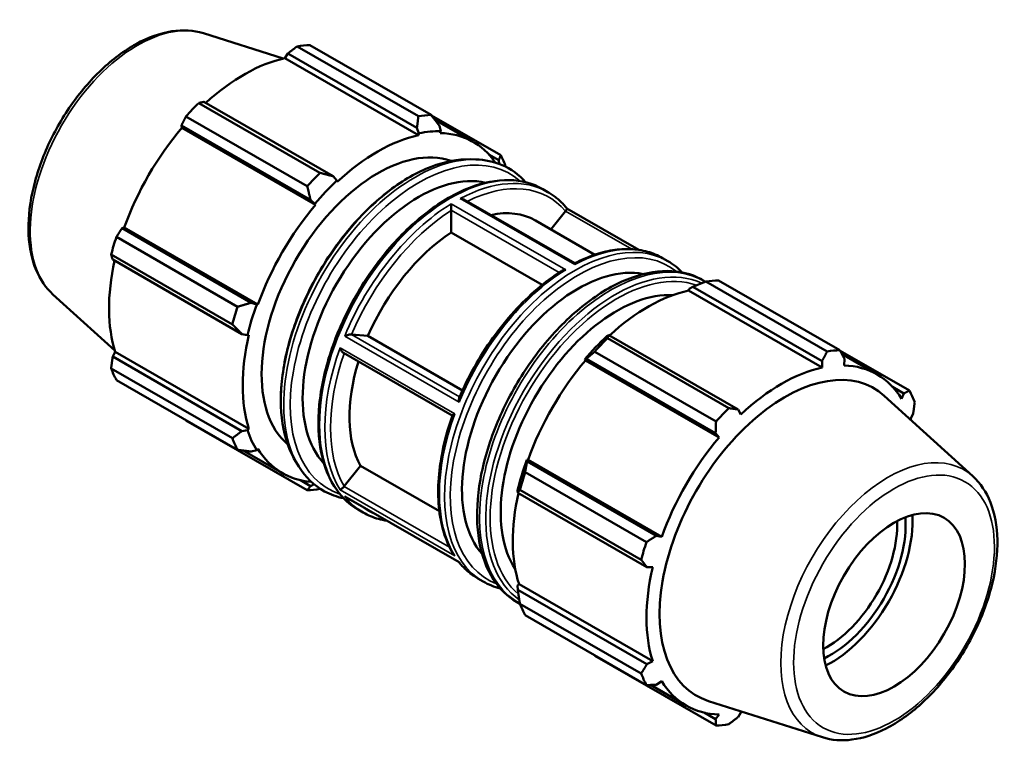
# Model space of a CAD drawing. Header units: millimetres. Extents: x -229 to 1180, y -29 to 833.
# Tile 6 of 6: x 984 to 1180, y 687 to 833. Entities that reach past the tile are written whole.
import ezdxf

# ---------------------------------------------------------------- set-up
doc = ezdxf.new("R2010")
doc.units = ezdxf.units.MM
doc.layers.add('Visible (ANSI)', color=7, linetype='Continuous', lineweight=50)
doc.layers.add('Visible Narrow (ANSI)', color=7, linetype='Continuous', lineweight=35)

msp = doc.modelspace()

# ---------------------------------------------------------------- linework, layer by layer
at = {"layer": 'Visible (ANSI)'}
for p, q in [((1020.232, 830.314), (1036.117, 825.26)), ((1063.122, 813.78), (1038.933, 827.709)), ((1041.464, 827.955), (1065.653, 814.026)), ((1036.486, 825.341), (1037.064, 826.269)), ((1063.152, 809.985), (1036.486, 825.341)), ((1037.064, 826.269), (1062.834, 811.429)), ((1019.3, 816.403), (1043.488, 802.474)), ((1046.095, 801.79), (1020.325, 816.63)), ((1040.957, 799.805), (1016.769, 813.734)), ((1079.535, 805.969), (1065.739, 813.914)), ((1066.415, 813.039), (1074.073, 808.629)), ((1015.843, 811.902), (1041.613, 797.062)), ((1015.928, 811.424), (1015.843, 811.902)), ((1042.595, 796.068), (1015.928, 811.424)), ((1062.834, 811.429), (1063.239, 810.355)), ((1067.628, 810.781), (1067.316, 811.863)), ((1063.239, 810.355), (1063.152, 809.985)), ((1067.494, 810.406), (1067.628, 810.781)), ((1077.182, 806.129), (1079.152, 804.995)), ((1073.505, 805.168), (1074.545, 805.14)), ((1079.152, 804.995), (1079.202, 804.266)), ((1046.85, 800.917), (1046.095, 801.79)), ((1046.937, 800.647), (1046.85, 800.917)), ((1087.924, 799.233), (1088.965, 798.634)), ((1041.613, 797.062), (1042.461, 796.288)), ((1042.461, 796.288), (1042.595, 796.068)), ((1094.301, 784.417), (1072.215, 797.135)), ((1107.104, 787.1), (1092.734, 795.375)), ((1069.666, 790.58), (1069.666, 794.962)), ((1089.557, 791.196), (1092.462, 794.808)), ((1004.008, 791.402), (1004.462, 791.564)), ((1031.129, 776.208), (1004.462, 791.564)), ((1086.461, 792.979), (1098.333, 786.142)), ((1002.886, 789.688), (1027.075, 775.759)), ((1029.778, 776.562), (1004.008, 791.402)), ((1087.824, 780.124), (1069.666, 790.58)), ((1026.026, 772.229), (1001.838, 786.158)), ((1002.151, 785.151), (1027.921, 770.311)), ((1111.814, 785.476), (1112.855, 784.876)), ((1117.101, 779.338), (1117.855, 779.744)), ((1117.855, 779.744), (1143.625, 764.904)), ((1144.65, 766.831), (1120.462, 780.76)), ((1122.993, 781.005), (1147.181, 767.076)), ((990.236, 778.226), (1002.581, 767.023)), ((1117.013, 778.969), (1117.101, 779.338)), ((1117.013, 778.969), (1143.68, 763.612)), ((1030.872, 776.215), (1029.778, 776.562)), ((1031.129, 776.208), (1030.872, 776.215)), ((1027.921, 770.311), (1029.054, 770.094)), ((1029.054, 770.094), (1029.33, 770.152)), ((1049.77, 770.223), (1053.052, 769.922)), ((1053.052, 769.922), (1071.917, 759.059)), ((1101.116, 770.105), (1100.711, 769.9)), ((1126.887, 755.265), (1101.116, 770.105)), ((1100.829, 769.454), (1125.017, 755.525)), ((1002.151, 765.798), (1002.664, 766.761)), ((1029.33, 751.404), (1002.664, 766.761)), ((1069.887, 754.024), (1048.155, 766.538)), ((1122.486, 752.855), (1098.298, 766.784)), ((1161.064, 759.02), (1147.229, 766.987)), ((1147.604, 766.285), (1154.6, 762.256)), ((1027.921, 750.958), (1002.151, 765.798)), ((1096.322, 765.271), (1096.634, 765.378)), ((1096.456, 765.051), (1096.322, 765.271)), ((1096.456, 765.051), (1123.123, 749.695)), ((1096.634, 765.378), (1122.404, 750.538)), ((1143.625, 764.904), (1143.68, 763.612)), ((1148.022, 764.033), (1148.107, 765.339)), ((1001.838, 763.458), (1026.026, 749.529)), ((1027.075, 747.207), (1002.886, 761.136)), ((1157.71, 759.756), (1159.943, 758.47)), ((1159.943, 758.47), (1159.488, 757.379)), ((1173.714, 741.93), (1156.022, 757.985)), ((1127.465, 754.275), (1126.887, 755.265)), ((1161.286, 753.395), (1161.799, 754.357)), ((1016.769, 753.079), (1040.957, 739.15)), ((1029.054, 751.144), (1027.921, 750.958)), ((1029.33, 751.404), (1029.054, 751.144)), ((1122.404, 750.538), (1123.123, 749.695)), ((1028.179, 747.056), (1036.016, 742.543)), ((1029.778, 746.845), (1030.872, 747.117)), ((1030.872, 747.117), (1031.129, 747.42)), ((1038.725, 744.771), (1039.271, 743.886)), ((1084.799, 744.878), (1084.733, 745.198)), ((1084.733, 745.198), (1084.99, 745.191)), ((1110.569, 730.038), (1084.799, 744.878)), ((1084.99, 745.191), (1111.657, 729.835)), ((1048.32, 739.922), (1051.603, 744.004)), ((1051.603, 744.004), (1067.299, 734.965)), ((1084.415, 742.739), (1108.603, 728.81)), ((1041.613, 739.977), (1039.588, 741.143)), ((1042.328, 740.327), (1041.613, 739.977)), ((1082.915, 739.077), (1082.942, 738.626)), ((1082.942, 738.626), (1108.712, 723.786)), ((1107.555, 725.28), (1083.366, 739.209)), ((1071.222, 724.777), (1048.627, 737.789)), ((1051.096, 735.279), (1052.136, 734.68)), ((1111.657, 729.835), (1110.569, 730.038)), ((1108.712, 723.786), (1109.858, 723.779)), ((1074.986, 721.522), (1076.026, 720.923)), ((1082.915, 720.128), (1083.192, 720.388)), ((1082.942, 719.274), (1082.915, 720.128)), ((1108.712, 704.434), (1082.942, 719.274)), ((1083.192, 720.388), (1109.858, 705.032)), ((1083.366, 716.509), (1107.555, 702.58)), ((1108.603, 700.257), (1084.415, 714.186)), ((1098.298, 706.13), (1122.486, 692.201)), ((1109.858, 705.032), (1108.712, 704.434)), ((1109.404, 700.282), (1116.544, 696.17)), ((1110.569, 700.321), (1111.657, 701.047)), ((1143.718, 689.841), (1120.952, 697.084)), ((1122.404, 693.452), (1120.115, 694.77)), ((1123.123, 694.393), (1122.404, 693.452)), ((1126.887, 693.887), (1127.465, 694.814))]:
    msp.add_line(p, q, dxfattribs=at)
for centre, major_axis, start_param, end_param in [((1029.117, 790.517), (20.46, 35.53), 0.3435016, 0.4380292), ((1028.378, 790.942), (19.028, 33.043), 0.4780318, 1.0719493), ((1029.117, 790.517), (-20.46, -35.53), 4.2704924, 4.36502), ((1053.305, 776.588), (20.46, 35.53), 0.3435016, 0.4380292), ((1028.378, 790.942), (19.028, 33.043), 1.26343, 1.8742952), ((1055.044, 775.586), (-19.028, -33.043), 3.6196245, 4.2304897), ((1055.044, 775.586), (19.233, 33.398), 0.3034989, 0.4780318), ((1055.044, 775.586), (19.028, 33.043), 6.0140849, 6.5866842), ((1055.044, 775.586), (16.368, 28.424), 0.1035634, 3.0380293), ((1053.305, 776.588), (20.46, 35.53), 5.8419644, 5.9358163), ((1063.227, 770.874), (16.368, 28.424), 0.1721345, 2.9694582), ((1053.305, 776.588), (-20.46, -35.53), 4.2704924, 4.36502), ((1055.044, 775.586), (19.233, 33.398), 1.0888971, 1.26343), ((1055.044, 775.586), (-19.028, -33.043), 4.4050227, 5.0158879), ((1071.116, 766.331), (15.345, 26.647), 0, 0.4822761), ((1029.117, 790.517), (-20.46, -35.53), 5.0558906, 5.1504181), ((1071.116, 766.331), (-15.345, -26.647), 3.9917733, 4.9055385), ((1028.378, 790.942), (19.028, 33.043), 2.0656152, 2.6596934), ((1095.006, 752.574), (16.368, 28.424), 0.1904699, 2.9511228), ((1110.645, 743.568), (20.46, 35.53), 0.3435016, 0.4380292), ((1102.725, 748.129), (16.368, 28.424), 0.2828064, 2.8587863), ((1108.906, 744.569), (19.028, 33.043), 0.4780318, 1.0719493), ((1053.305, 776.588), (-20.46, -35.53), 5.0558906, 5.1504181), ((1055.044, 775.586), (19.233, 33.398), 1.8742952, 2.0488282), ((1055.044, 775.586), (-19.028, -33.043), 5.1904208, 5.8012861), ((1108.906, 744.569), (-19.233, -33.398), 4.2304897, 4.4050227), ((1110.645, 743.568), (20.46, 35.53), 1.1288997, 1.2234273), ((1134.834, 729.639), (20.46, 35.53), 0.3435016, 0.4380292), ((1071.116, 766.331), (-15.345, -26.647), 5.0879311, 5.9527361), ((1108.906, 744.569), (19.028, 33.043), 1.26343, 1.8742952), ((1135.572, 729.213), (19.028, 33.043), 5.975819, 6.5866842), ((1029.117, 790.517), (-20.46, -35.53), 5.8412887, 5.9358163), ((1136.271, 728.811), (17.674, 30.691), 6.1579352, 9.5500281), ((1135.572, 729.213), (-19.028, -33.043), 3.6196245, 4.2304897), ((1134.834, 729.639), (20.46, 35.53), 5.8412887, 5.9358163), ((1134.834, 729.639), (-20.46, -35.53), 4.2704924, 4.36502), ((1135.572, 729.213), (19.028, 33.043), 5.7908698, 5.8012861), ((1055.044, 775.586), (-19.233, -33.398), 5.8012861, 5.975819), ((1053.305, 776.588), (-20.46, -35.53), 5.8412887, 5.9358163), ((1135.572, 729.213), (-19.028, -33.043), 4.4050227, 5.0158879), ((1055.044, 775.586), (-19.028, -33.043), 5.975819, 6.5522857), ((1108.906, 744.569), (-19.233, -33.398), 5.0158879, 5.1904208), ((1110.645, 743.568), (20.46, 35.53), 1.9142979, 2.0088255), ((1053.305, 776.588), (-20.46, -35.53), 0.3435016, 0.4380292), ((1108.906, 744.569), (19.028, 33.043), 2.0656152, 2.6596934), ((1144.472, 724.088), (-9.981, -17.332), 0.7403862, 2.4012064), ((1145.32, 723.6), (10.579, 18.372), 3.8394145, 5.5853635), ((1145.32, 723.6), (11.557, 20.069), 3.8655936, 5.5591844), ((1134.834, 729.639), (-20.46, -35.53), 5.0558906, 5.1504181), ((1135.572, 729.213), (-19.028, -33.043), 5.1904208, 5.8012861), ((1110.645, 743.568), (-20.46, -35.53), 5.8412887, 5.9358163), ((1134.834, 729.639), (-20.46, -35.53), 5.8412887, 5.9358163), ((1135.572, 729.213), (-19.028, -33.043), 5.975819, 6.5866842), ((1135.572, 729.213), (19.028, 33.043), 3.6196245, 3.6339082), ((1134.834, 729.639), (-20.46, -35.53), 0.3435016, 0.4380292)]:
    msp.add_ellipse(centre, major_axis=major_axis, ratio=0.5780931, start_param=start_param, end_param=end_param, dxfattribs=at)
msp.add_ellipse((1157.989, 716.304), major_axis=(-9.981, -17.332), ratio=0.5780931, dxfattribs=at)
for points, knots in [([(990.236, 778.226), (988.813, 779.517), (987.687, 781.174), (986.009, 785.158), (985.515, 787.537), (985.248, 792.774), (985.509, 795.653), (986.764, 801.548), (987.757, 804.563), (990.361, 810.427), (991.968, 813.275), (995.64, 818.539), (997.705, 820.954), (1002.109, 825.119), (1004.449, 826.866), (1009.204, 829.49), (1011.62, 830.367), (1016.154, 831.055), (1018.286, 830.933), (1020.232, 830.314)], [4.0503072, 4.0503072, 4.0503072, 4.0503072, 4.3389, 4.3389, 4.6551877, 4.6551877, 4.985803, 4.985803, 5.3162074, 5.3162074, 5.6449907, 5.6449907, 5.9736931, 5.9736931, 6.3039051, 6.3039051, 6.6348368, 6.6348368, 6.9413997, 6.9413997, 6.9413997, 6.9413997]), ([(1073.505, 805.168), (1071.024, 805.235), (1068.368, 804.727), (1062.894, 802.63), (1060.073, 801.014), (1054.586, 796.845), (1051.921, 794.29), (1047.02, 788.508), (1044.784, 785.283), (1040.959, 778.487), (1039.371, 774.917), (1036.999, 767.783), (1036.218, 764.22), (1035.548, 757.451), (1035.662, 754.246), (1036.724, 748.891), (1037.562, 746.656), (1038.725, 744.771)], [5.8026476, 5.8026476, 5.8026476, 5.8026476, 6.1180264, 6.1180264, 6.4409772, 6.4409772, 6.7645804, 6.7645804, 7.0875635, 7.0875635, 7.4103009, 7.4103009, 7.7333393, 7.7333393, 8.0569926, 8.0569926, 8.3383868, 8.3383868, 8.3383868, 8.3383868]), ([(1084.51, 800.6), (1083.187, 802.098), (1081.595, 803.259), (1078.189, 804.717), (1076.416, 805.09), (1074.545, 805.14)], [5.3075156, 5.3075156, 5.3075156, 5.3075156, 5.56805789, 5.56805789, 5.80264759, 5.80264759, 5.80264759, 5.80264759]), ([(1087.924, 799.233), (1085.951, 800.369), (1083.677, 800.973), (1078.727, 801.077), (1076.044, 800.55), (1070.517, 798.405), (1067.671, 796.762), (1062.139, 792.531), (1059.455, 789.942), (1054.521, 784.092), (1052.272, 780.831), (1048.429, 773.966), (1046.836, 770.362), (1044.464, 763.164), (1043.686, 759.572), (1043.034, 752.752), (1043.16, 749.526), (1044.327, 743.773), (1045.366, 741.243), (1047.998, 737.559), (1049.439, 736.233), (1051.096, 735.279)], [5.4997209, 5.4997209, 5.4997209, 5.4997209, 5.8066149, 5.8066149, 6.1221877, 6.1221877, 6.4451502, 6.4451502, 6.7687143, 6.7687143, 7.0916642, 7.0916642, 7.4143774, 7.4143774, 7.7373953, 7.7373953, 8.0610214, 8.0610214, 8.383549, 8.383549, 8.6413135, 8.6413135, 8.6413135, 8.6413135]), ([(1071.454, 797.327), (1071.455, 797.327), (1071.457, 797.326), (1071.57, 797.324), (1071.682, 797.312), (1071.902, 797.267), (1072.01, 797.234), (1072.147, 797.172), (1072.182, 797.154), (1072.215, 797.135)], [-0.149117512, -0.149117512, -0.149117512, -0.149117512, -0.148672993, -0.148672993, -0.115365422, -0.115365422, -0.081367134, -0.081367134, -0.06913241, -0.06913241, -0.06913241, -0.06913241]), ([(1092.738, 795.37), (1092.523, 795.638), (1092.301, 795.896), (1091.841, 796.393), (1091.604, 796.632), (1091.114, 797.089), (1090.862, 797.307), (1090.343, 797.723), (1090.077, 797.92), (1089.531, 798.293), (1089.251, 798.469), (1088.965, 798.634)], [5.27714425, 5.27714425, 5.27714425, 5.27714425, 5.32165957, 5.32165957, 5.36617489, 5.36617489, 5.41069021, 5.41069021, 5.45520553, 5.45520553, 5.49972085, 5.49972085, 5.49972085, 5.49972085]), ([(1069.666, 794.992), (1069.663, 795.059), (1069.661, 795.133), (1069.656, 795.293), (1069.654, 795.376), (1069.65, 795.567), (1069.649, 795.672), (1069.647, 795.873), (1069.646, 795.968), (1069.646, 796.139), (1069.646, 796.216), (1069.647, 796.284), (1069.647, 796.285), (1069.647, 796.286)], [-0.149979, -0.149979, -0.149979, -0.149979, -0.1258664, -0.1258664, -0.10083843, -0.10083843, -0.0678971, -0.0678971, -0.03360016, -0.03360016, 0, 0, 0.00044842, 0.00044842, 0.00044842, 0.00044842]), ([(1092.484, 794.836), (1092.507, 794.867), (1092.528, 794.896), (1092.592, 794.989), (1092.629, 795.047), (1092.689, 795.153), (1092.711, 795.2), (1092.745, 795.291), (1092.751, 795.328), (1092.744, 795.359), (1092.741, 795.365), (1092.738, 795.37)], [-0.14995881, -0.14995881, -0.14995881, -0.14995881, -0.138083, -0.138083, -0.11215109, -0.11215109, -0.08426387, -0.08426387, -0.04564056, -0.04564056, -0.03348703, -0.03348703, -0.03348703, -0.03348703]), ([(1111.814, 785.476), (1110.871, 786.019), (1109.859, 786.442), (1107.726, 787.037), (1106.605, 787.209), (1104.286, 787.304), (1103.087, 787.226), (1100.637, 786.828), (1099.386, 786.507), (1096.858, 785.633), (1095.58, 785.079), (1094.301, 784.417)], [5.49972085, 5.49972085, 5.49972085, 5.49972085, 5.64646686, 5.64646686, 5.79321287, 5.79321287, 5.93995888, 5.93995888, 6.08670489, 6.08670489, 6.23344678, 6.23344678, 6.23344678, 6.23344678]), ([(1094.301, 784.417), (1094.302, 784.416), (1094.302, 784.414), (1094.304, 784.396), (1094.304, 784.367), (1094.304, 784.285), (1094.304, 784.233), (1094.303, 784.17), (1094.303, 784.169), (1094.303, 784.168)], [-0.080239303, -0.080239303, -0.080239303, -0.080239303, -0.067897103, -0.067897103, -0.03360016, -0.03360016, 0, 0, 0.000448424, 0.000448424, 0.000448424, 0.000448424]), ([(1091.682, 782.908), (1090.042, 781.867), (1088.415, 780.655), (1085.239, 777.93), (1083.691, 776.417), (1080.724, 773.144), (1079.307, 771.383), (1076.651, 767.676), (1075.413, 765.729), (1073.159, 761.716), (1072.144, 759.65), (1071.257, 757.561)], [0.05052549, 0.05052549, 0.05052549, 0.05052549, 0.23936634, 0.23936634, 0.42820719, 0.42820719, 0.61704804, 0.61704804, 0.80588888, 0.80588888, 0.99472973, 0.99472973, 0.99472973, 0.99472973]), ([(1120.393, 780.734), (1120.12, 780.912), (1119.84, 781.079), (1117.547, 782.334), (1115.242, 782.895), (1110.235, 782.908), (1107.525, 782.332), (1101.957, 780.085), (1099.097, 778.39), (1093.55, 774.06), (1090.864, 771.425), (1085.941, 765.49), (1083.703, 762.192), (1079.894, 755.264), (1078.323, 751.634), (1076.005, 744.401), (1075.259, 740.799), (1074.676, 733.974), (1074.841, 730.753), (1076.087, 725.029), (1077.167, 722.521), (1079.953, 718.783), (1081.544, 717.421), (1083.373, 716.492)], [5.4685532, 5.4685532, 5.4685532, 5.4685532, 5.5122393, 5.5122393, 5.8192177, 5.8192177, 6.1352883, 6.1352883, 6.4583441, 6.4583441, 6.7818672, 6.7818672, 7.104782, 7.104782, 7.4274829, 7.4274829, 7.7505077, 7.7505077, 8.0741306, 8.0741306, 8.3964827, 8.3964827, 8.6714915, 8.6714915, 8.6714915, 8.6714915]), ([(1092.496, 783.128), (1092.495, 783.128), (1092.493, 783.128), (1092.38, 783.125), (1092.268, 783.112), (1092.048, 783.068), (1091.94, 783.035), (1091.785, 782.967), (1091.732, 782.939), (1091.682, 782.908)], [-0.149117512, -0.149117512, -0.149117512, -0.149117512, -0.148672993, -0.148672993, -0.115365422, -0.115365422, -0.081367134, -0.081367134, -0.062636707, -0.062636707, -0.062636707, -0.062636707]), ([(1048.419, 769.892), (1048.42, 769.892), (1048.422, 769.893), (1048.539, 769.948), (1048.67, 770.002), (1048.925, 770.09), (1049.049, 770.128), (1049.263, 770.18), (1049.354, 770.198), (1049.521, 770.223), (1049.597, 770.23), (1049.694, 770.23), (1049.722, 770.228), (1049.747, 770.225)], [-0.16777923, -0.16777923, -0.16777923, -0.16777923, -0.16726546, -0.16726546, -0.1220759, -0.1220759, -0.08383424, -0.08383424, -0.05622259, -0.05622259, -0.03054692, -0.03054692, -0.01878846, -0.01878846, -0.01878846, -0.01878846]), ([(1048.155, 766.538), (1048.153, 766.54), (1048.151, 766.541), (1048.09, 766.577), (1048.033, 766.625), (1047.908, 766.757), (1047.842, 766.846), (1047.725, 767.036), (1047.673, 767.138), (1047.584, 767.346), (1047.546, 767.452), (1047.516, 767.56), (1047.516, 767.561), (1047.516, 767.562)], [-0.12854498, -0.12854498, -0.12854498, -0.12854498, -0.12750868, -0.12750868, -0.10178056, -0.10178056, -0.06789953, -0.06789953, -0.03394333, -0.03394333, 0, 0, 0.00040374, 0.00040374, 0.00040374, 0.00040374]), ([(1071.257, 757.561), (1071.244, 757.53), (1071.233, 757.496), (1071.205, 757.369), (1071.199, 757.263), (1071.211, 757.021), (1071.233, 756.88), (1071.268, 756.737), (1071.268, 756.735), (1071.269, 756.733)], [-0.09983131, -0.09983131, -0.09983131, -0.09983131, -0.08426387, -0.08426387, -0.04564056, -0.04564056, 0, 0, 0.00051889, 0.00051889, 0.00051889, 0.00051889]), ([(1070.365, 754.404), (1070.364, 754.403), (1070.363, 754.403), (1070.279, 754.361), (1070.204, 754.32), (1070.073, 754.239), (1070.017, 754.199), (1069.938, 754.127), (1069.911, 754.095), (1069.902, 754.067)], [-0.149084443, -0.149084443, -0.149084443, -0.149084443, -0.148684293, -0.148684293, -0.115042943, -0.115042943, -0.081388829, -0.081388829, -0.050883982, -0.050883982, -0.050883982, -0.050883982]), ([(1069.902, 754.067), (1069.156, 751.946), (1068.549, 749.821), (1067.636, 745.638), (1067.33, 743.58), (1067.031, 739.601), (1067.038, 737.681), (1067.369, 734.043), (1067.693, 732.326), (1068.655, 729.155), (1069.292, 727.701), (1070.079, 726.408)], [1.09949006, 1.09949006, 1.09949006, 1.09949006, 1.28982311, 1.28982311, 1.48015616, 1.48015616, 1.6704892, 1.6704892, 1.86082225, 1.86082225, 2.0511553, 2.0511553, 2.0511553, 2.0511553]), ([(1039.271, 743.886), (1040.592, 741.744), (1042.333, 740.05), (1045.571, 738.277), (1046.848, 737.816), (1048.2, 737.546)], [2.05520146, 2.05520146, 2.05520146, 2.05520146, 2.37064661, 2.37064661, 2.55033345, 2.55033345, 2.55033345, 2.55033345]), ([(1143.718, 689.841), (1145.55, 689.258), (1147.548, 689.116), (1151.836, 689.665), (1154.141, 690.431), (1158.805, 692.829), (1161.164, 694.5), (1165.633, 698.544), (1167.742, 700.916), (1171.507, 706.112), (1173.164, 708.932), (1175.873, 714.75), (1176.926, 717.748), (1178.317, 723.647), (1178.653, 726.548), (1178.536, 731.978), (1178.083, 734.508), (1176.401, 738.774), (1175.226, 740.558), (1173.714, 741.93)], [2.4833783, 2.4833783, 2.4833783, 2.4833783, 2.7719711, 2.7719711, 3.0882588, 3.0882588, 3.4188741, 3.4188741, 3.7492785, 3.7492785, 4.0780618, 4.0780618, 4.4067642, 4.4067642, 4.7369762, 4.7369762, 5.0679079, 5.0679079, 5.3744708, 5.3744708, 5.3744708, 5.3744708]), ([(1047.516, 739.222), (1047.516, 739.222), (1047.516, 739.222), (1047.546, 739.233), (1047.584, 739.252), (1047.673, 739.309), (1047.725, 739.347), (1047.842, 739.441), (1047.908, 739.499), (1048.033, 739.616), (1048.09, 739.672), (1048.199, 739.785), (1048.249, 739.84), (1048.297, 739.895)], [-0.14908444, -0.14908444, -0.14908444, -0.14908444, -0.14868429, -0.14868429, -0.11504294, -0.11504294, -0.08138883, -0.08138883, -0.04780923, -0.04780923, -0.02230999, -0.02230999, 0, 0, 0, 0]), ([(1048.627, 737.789), (1048.555, 737.83), (1048.487, 737.878), (1048.422, 737.931), (1048.42, 737.932), (1048.419, 737.933)], [-0.025080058, -0.025080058, -0.025080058, -0.025080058, 0, 0, 0.000518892, 0.000518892, 0.000518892, 0.000518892]), ([(1052.136, 734.68), (1053.079, 734.137), (1054.092, 733.714), (1055.707, 733.263), (1056.271, 733.143), (1056.846, 733.056)], [2.3581282, 2.3581282, 2.3581282, 2.3581282, 2.50487421, 2.50487421, 2.58042906, 2.58042906, 2.58042906, 2.58042906]), ([(1070.079, 726.408), (1070.098, 726.378), (1070.118, 726.347), (1070.204, 726.226), (1070.279, 726.142), (1070.363, 726.066), (1070.364, 726.065), (1070.365, 726.064)], [-0.044791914, -0.044791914, -0.044791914, -0.044791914, -0.033943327, -0.033943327, 0, 0, 0.000403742, 0.000403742, 0.000403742, 0.000403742]), ([(1071.217, 724.781), (1071.43, 724.515), (1071.651, 724.258), (1072.109, 723.762), (1072.347, 723.524), (1072.836, 723.067), (1073.089, 722.848), (1073.607, 722.433), (1073.874, 722.235), (1074.42, 721.862), (1074.7, 721.686), (1074.986, 721.522)], [2.13582734, 2.13582734, 2.13582734, 2.13582734, 2.18006691, 2.18006691, 2.22458224, 2.22458224, 2.26909756, 2.26909756, 2.31361288, 2.31361288, 2.3581282, 2.3581282, 2.3581282, 2.3581282]), ([(1071.269, 724.775), (1071.268, 724.775), (1071.268, 724.775), (1071.248, 724.77), (1071.233, 724.771), (1071.222, 724.777)], [-0.167779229, -0.167779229, -0.167779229, -0.167779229, -0.167265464, -0.167265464, -0.142433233, -0.142433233, -0.142433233, -0.142433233])]:
    msp.add_open_spline(points, degree=3, knots=knots, dxfattribs=at)
for points, weights in [([(1038.933, 827.709), (1037.975, 826.977), (1037.064, 826.269)], [1, 1.0015592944, 1.0023021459]), ([(1020.325, 816.63), (1019.819, 816.521), (1019.3, 816.403)], [1.0023021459, 1.0015592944, 1]), ([(1016.769, 813.734), (1016.293, 812.802), (1015.843, 811.902)], [1, 1.0015592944, 1.0023021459]), ([(1063.122, 813.78), (1062.986, 812.574), (1062.834, 811.429)], [1.01581176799, 1.01124982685, 1.00588657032]), ([(1067.316, 811.863), (1066.513, 812.916), (1065.653, 814.026)], [1.00588657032, 1.01124982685, 1.01581176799]), ([(1079.535, 805.969), (1079.351, 805.465), (1079.152, 804.995)], [1.01581176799, 1.01124982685, 1.00588657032]), ([(1046.095, 801.79), (1044.83, 802.118), (1043.488, 802.474)], [1.00588657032, 1.01124982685, 1.01581176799]), ([(1040.957, 799.805), (1041.303, 798.399), (1041.613, 797.062)], [1.01581176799, 1.01124982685, 1.00588657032]), ([(1004.008, 791.402), (1003.454, 790.565), (1002.886, 789.688)], [1.0023021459, 1.0015592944, 1]), ([(1001.838, 786.158), (1001.993, 785.647), (1002.151, 785.151)], [1, 1.0015592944, 1.0023021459]), ([(1117.855, 779.744), (1119.12, 780.248), (1120.462, 780.76)], [1.00588657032, 1.01124982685, 1.01581176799]), ([(1029.778, 776.562), (1028.465, 776.162), (1027.075, 775.759)], [1.00588657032, 1.01124982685, 1.01581176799]), ([(1026.026, 772.229), (1027.004, 771.244), (1027.921, 770.311)], [1.01581176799, 1.01124982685, 1.00588657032]), ([(1100.829, 769.454), (1100.964, 769.793), (1101.116, 770.105)], [1.01581176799, 1.01124982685, 1.00588657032]), ([(1096.634, 765.378), (1097.438, 766.073), (1098.298, 766.784)], [1.00588657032, 1.01124982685, 1.01581176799]), ([(1143.625, 764.904), (1144.131, 765.846), (1144.65, 766.831)], [1.0023021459, 1.0015592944, 1]), ([(1147.181, 767.076), (1147.658, 766.187), (1148.107, 765.339)], [1, 1.0015592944, 1.0023021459]), ([(1002.151, 765.798), (1001.993, 764.654), (1001.838, 763.458)], [1.0023021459, 1.0015592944, 1]), ([(1159.943, 758.47), (1160.496, 758.737), (1161.064, 759.02)], [1.0023021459, 1.0015592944, 1]), ([(1162.112, 756.697), (1161.957, 755.501), (1161.799, 754.357)], [1, 1.0015592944, 1.0023021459]), ([(1125.017, 755.525), (1125.975, 755.39), (1126.887, 755.265)], [1, 1.0015592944, 1.0023021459]), ([(1016.721, 753.169), (1016.745, 753.124), (1016.769, 753.079)], [1.00015507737, 1.00007857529, 1]), ([(1122.404, 750.538), (1122.449, 751.671), (1122.486, 752.855)], [1.0023021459, 1.0015592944, 1]), ([(1027.921, 750.958), (1027.004, 750.252), (1026.026, 749.529)], [1.00588657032, 1.01124982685, 1.01581176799]), ([(1027.075, 747.207), (1028.465, 747.016), (1029.778, 746.845)], [1.01581176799, 1.01124982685, 1.00588657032]), ([(1084.415, 742.739), (1084.599, 743.837), (1084.799, 744.878)], [1.01581176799, 1.01124982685, 1.00588657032]), ([(1041.613, 739.977), (1041.303, 739.565), (1040.957, 739.15)], [1.00588657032, 1.01124982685, 1.01581176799]), ([(1043.488, 739.395), (1043.523, 739.408), (1043.557, 739.422)], [1.01581176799, 1.01569464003, 1.01557698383]), ([(1082.942, 738.626), (1083.139, 738.918), (1083.366, 739.209)], [1.00588657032, 1.01124982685, 1.01581176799]), ([(1108.603, 728.81), (1109.61, 729.434), (1110.569, 730.038)], [1, 1.0015592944, 1.0023021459]), ([(1108.712, 723.786), (1108.149, 724.515), (1107.555, 725.28)], [1.0023021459, 1.0015592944, 1]), ([(1083.366, 716.509), (1083.139, 717.926), (1082.942, 719.274)], [1.01581176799, 1.01124982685, 1.00588657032]), ([(1098.298, 706.13), (1098.254, 706.186), (1098.211, 706.242)], [1.01581176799, 1.01558055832, 1.01534729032]), ([(1107.555, 702.58), (1108.149, 703.523), (1108.712, 704.434)], [1, 1.0015592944, 1.0023021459]), ([(1110.569, 700.321), (1109.61, 700.287), (1108.603, 700.257)], [1.0023021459, 1.0015592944, 1]), ([(1122.486, 692.201), (1122.449, 692.837), (1122.404, 693.452)], [1, 1.0015592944, 1.0023021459]), ([(1126.887, 693.887), (1125.975, 693.179), (1125.017, 692.446)], [1.0023021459, 1.0015592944, 1])]:
    msp.add_rational_spline(points, weights, degree=2, dxfattribs=at)
for points in [[(1069.666, 794.962), (1069.666, 794.972), (1069.666, 794.982), (1069.666, 794.992)], [(1092.462, 794.808), (1092.47, 794.817), (1092.477, 794.826), (1092.484, 794.836)], [(1115.75, 782.61), (1114.883, 783.507), (1113.913, 784.267), (1112.855, 784.876)], [(1049.747, 770.225), (1049.755, 770.224), (1049.762, 770.224), (1049.77, 770.223)], [(1048.297, 739.895), (1048.305, 739.904), (1048.313, 739.913), (1048.32, 739.922)], [(1076.026, 720.923), (1077.084, 720.313), (1078.229, 719.855), (1079.44, 719.556)]]:
    msp.add_open_spline(points, degree=3, dxfattribs=at)
at = {"layer": 'Visible Narrow (ANSI)'}
for p, q in [((1071.454, 797.327), (1094.303, 784.168)), ((1092.496, 783.128), (1069.647, 796.286)), ((1069.666, 794.992), (1091.196, 782.594)), ((1092.484, 794.836), (1105.664, 787.246)), ((1048.419, 769.892), (1071.269, 756.733)), ((1071.352, 757.784), (1049.747, 770.225)), ((1070.365, 754.404), (1047.516, 767.562)), ((1047.516, 739.222), (1070.365, 726.064)), ((1069.327, 727.785), (1048.297, 739.895)), ((1071.269, 724.775), (1048.419, 737.933))]:
    msp.add_line(p, q, dxfattribs=at)
for centre, major_axis, start_param, end_param in [((1007.13, 803.178), (15.116, 26.25), 0.1252501, 3.0163426), ((1061.571, 771.828), (-18.22, -31.639), 3.4445194, 5.9802586), ((1062.441, 771.326), (18.478, 32.088), 0.3029267, 2.8386659), ((1063.227, 770.874), (-18.11, -31.449), 3.0204195, 6.4043584), ((1069.51, 767.256), (-18.414, -31.977), 3.1415927, 6.2831853), ((1070.55, 766.657), (18.414, 31.977), 0, 0.7488315), ((1071.116, 766.331), (18.015, 31.284), 6.0762695, 6.9988679), ((1070.55, 766.657), (-18.414, -31.977), 3.9596901, 4.9376217), ((1071.116, 766.331), (18.015, 31.284), 0.8402817, 1.7738447), ((1094.44, 752.899), (18.414, 31.977), 0, 3.1415927), ((1095.006, 752.574), (-18.015, -31.284), 3.0516991, 6.3730789), ((1093.4, 753.499), (18.414, 31.977), 0, 0.7488315), ((1101.509, 748.829), (-18.478, -32.088), 3.1227903, 6.3007207), ((1102.379, 748.328), (18.22, 31.639), 0.0499449, 3.0903005), ((1102.725, 748.129), (-17.852, -31), 3.2465746, 6.1768265), ((1093.4, 753.499), (18.414, 31.977), 0.8180974, 1.796029), ((1070.55, 766.657), (-18.414, -31.977), 5.0068876, 5.9848192), ((1071.116, 766.331), (-18.015, -31.284), 5.0301293, 5.9626349), ((1093.4, 753.499), (-18.414, -31.977), 5.0068876, 5.9848192), ((1156.82, 716.977), (15.116, 26.25), 6.1579352, 9.5500281), ((1070.55, 766.657), (-18.414, -31.977), 6.0540852, 6.2831853), ((1071.116, 766.331), (-18.015, -31.284), 6.1940695, 6.3723011), ((1093.4, 753.499), (-18.414, -31.977), 6.0540852, 6.2831853)]:
    msp.add_ellipse(centre, major_axis=major_axis, ratio=0.5780931, start_param=start_param, end_param=end_param, dxfattribs=at)
msp.add_ellipse((1157.989, 716.304), major_axis=(-14.133, -24.543), ratio=0.5780931, dxfattribs=at)

doc.saveas('drawing.dxf')
